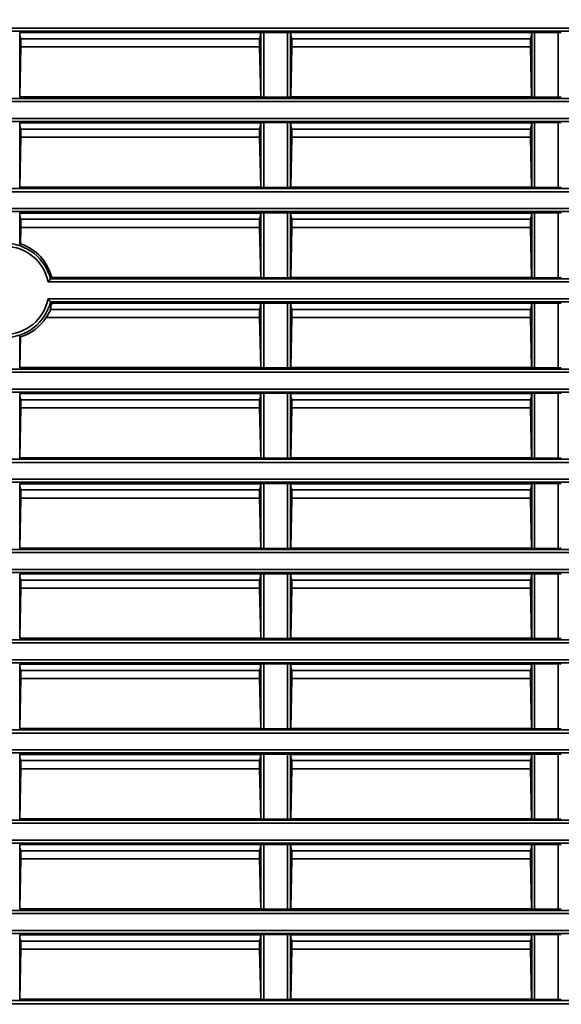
# Model space of a CAD drawing. Header units: millimetres. Extents: x 0 to 1118, y 0 to 864.
# Tile 227 of 250: x 1021 to 1032, y 458 to 478. Entities that reach past the tile are written whole.
import ezdxf

# ---------------------------------------------------------------- set-up
doc = ezdxf.new("R2010")
doc.units = ezdxf.units.MM
doc.styles.add('SLDTEXTSTYLE0', font='TXT', dxfattribs={"width": 0.605})
doc.dimstyles.new('SLDDIMSTYLE3', dxfattribs={"dimtxt": 4.233333, "dimasz": 4.572, "dimexe": 0, "dimexo": 0.0625, "dimgap": 1.058333, "dimtad": 0, "dimtih": 1, "dimtoh": 1, "dimdec": 1, "dimlfac": 4, "dimrnd": 1e-09, "dimzin": 4, "dimdsep": 46, "dimtxsty": 'SLDTEXTSTYLE0', "dimsah": 1, "dimcen": 0.09, "dimadec": 0, "dimazin": 1, "dimtfac": 1, "dimtofl": 0, "dimtmove": 0, "dimatfit": 3, "dimfxl": 1, "dimfrac": 2, "dimtolj": 1, "dimtzin": 12, "dimarcsym": 0})

# ---------------------------------------------------------------- blocks, each defined once
blk = doc.blocks.new('_D_21')
at = {"color": 7, "linetype": 'Continuous', "lineweight": 0}
for p, q in [((934.937, 497.024), (1079.54, 497.024)), ((1077.94, 497.024), (1077.94, 476.868)), ((1085.54, 475.898), (1084.084, 475.898)), ((1084.084, 475.898), (1084.084, 469.401)), ((1093.624, 475.898), (1095.079, 475.898)), ((1095.079, 475.898), (1095.079, 469.401)), ((1084.084, 469.401), (1085.54, 469.401)), ((1095.079, 469.401), (1093.624, 469.401)), ((1077.94, 448.274), (1077.94, 468.431)), ((934.937, 448.274), (1079.54, 448.274))]:
    blk.add_line(p, q, dxfattribs=at)
at = {"color": 7, "linetype": 'Continuous', "lineweight": 18}
for points in [[(1077.94, 497.024), (1077.178, 492.452), (1078.702, 492.452)], [(1077.94, 448.274), (1078.702, 452.846), (1077.178, 452.846)]]:
    blk.add_solid(points, dxfattribs=at)
at = {"color": 7, "linetype": 'Continuous', "lineweight": 18, "char_height": 4.2333, "attachment_point": 1, "style": 'SLDTEXTSTYLE0'}
for s, insert in [('3X', (1059.346, 474.858)), ('195.0', (1068.077, 474.858)), ('7.7', (1085.54, 474.858))]:
    blk.add_mtext(s, dxfattribs=dict(at, insert=insert))

msp = doc.modelspace()

# ---------------------------------------------------------------- linework, layer by layer
at = {"color": 7, "linetype": 'Continuous', "lineweight": 35}
for p, q in [((934.242, 478.098), (1048.962, 478.098)), ((1048.962, 478.036), (934.401, 478.036)), ((1020.832, 478.009), (1020.837, 478.005)), ((1020.832, 478.009), (1020.832, 476.664)), ((1025.837, 478.005), (1020.837, 478.005)), ((1020.837, 477.953), (1020.837, 478.005)), ((1025.837, 478.005), (1025.842, 478.009)), ((1025.837, 478.005), (1025.837, 477.953)), ((1025.842, 476.664), (1025.842, 478.009)), ((1025.904, 478.011), (1026.395, 478.011)), ((1025.904, 478.011), (1025.904, 476.663)), ((1026.395, 476.663), (1026.395, 478.011)), ((1026.457, 478.009), (1026.462, 478.005)), ((1026.457, 478.009), (1026.457, 476.664)), ((1031.462, 478.005), (1026.462, 478.005)), ((1026.462, 477.953), (1026.462, 478.005)), ((1031.462, 478.005), (1031.467, 478.009)), ((1031.462, 478.005), (1031.462, 477.953)), ((1031.467, 476.664), (1031.467, 478.009)), ((1031.529, 478.011), (1032.02, 478.011)), ((1031.529, 478.011), (1031.529, 476.663)), ((1032.02, 476.663), (1032.02, 478.011)), ((1020.837, 477.94), (1020.837, 477.953)), ((1020.858, 477.877), (1020.837, 477.94)), ((1020.858, 477.877), (1020.858, 477.709)), ((1025.816, 477.877), (1020.858, 477.877)), ((1025.816, 477.877), (1025.837, 477.94)), ((1025.816, 477.709), (1025.816, 477.877)), ((1025.837, 477.953), (1025.837, 477.94)), ((1026.462, 477.94), (1026.462, 477.953)), ((1026.483, 477.877), (1026.462, 477.94)), ((1026.483, 477.877), (1026.483, 477.709)), ((1031.441, 477.877), (1026.483, 477.877)), ((1031.441, 477.877), (1031.462, 477.94)), ((1031.441, 477.709), (1031.441, 477.877)), ((1031.462, 477.953), (1031.462, 477.94)), ((1020.858, 477.709), (1020.836, 476.668)), ((1025.816, 477.709), (1020.858, 477.709)), ((1025.838, 476.668), (1025.816, 477.709)), ((1026.483, 477.709), (1026.461, 476.668)), ((1031.441, 477.709), (1026.483, 477.709)), ((1031.463, 476.668), (1031.441, 477.709)), ((1048.962, 476.575), (933.7, 476.575)), ((934.048, 476.638), (1048.962, 476.638)), ((1020.836, 476.668), (1020.832, 476.664)), ((1025.838, 476.668), (1020.836, 476.668)), ((1025.842, 476.664), (1025.838, 476.668)), ((1026.395, 476.663), (1025.904, 476.663)), ((1026.461, 476.668), (1026.457, 476.664)), ((1031.463, 476.668), (1026.461, 476.668)), ((1031.467, 476.664), (1031.463, 476.668)), ((1032.02, 476.663), (1031.529, 476.663)), ((930.212, 476.223), (1048.962, 476.223)), ((1048.962, 476.161), (930.212, 476.161)), ((1020.832, 476.134), (1020.837, 476.13)), ((1020.832, 476.134), (1020.832, 474.789)), ((1025.837, 476.13), (1020.837, 476.13)), ((1020.837, 476.078), (1020.837, 476.13)), ((1020.837, 476.065), (1020.837, 476.078)), ((1020.858, 476.002), (1020.837, 476.065)), ((1020.858, 476.002), (1020.858, 475.834)), ((1025.816, 476.002), (1020.858, 476.002)), ((1025.816, 476.002), (1025.837, 476.065)), ((1025.816, 475.834), (1025.816, 476.002)), ((1025.837, 476.13), (1025.842, 476.134)), ((1025.837, 476.13), (1025.837, 476.078)), ((1025.837, 476.078), (1025.837, 476.065)), ((1025.842, 474.789), (1025.842, 476.134)), ((1025.904, 476.136), (1026.395, 476.136)), ((1025.904, 476.136), (1025.904, 474.788)), ((1026.395, 474.788), (1026.395, 476.136)), ((1026.457, 476.134), (1026.462, 476.13)), ((1026.457, 476.134), (1026.457, 474.789)), ((1031.462, 476.13), (1026.462, 476.13)), ((1026.462, 476.078), (1026.462, 476.13)), ((1026.462, 476.065), (1026.462, 476.078)), ((1026.483, 476.002), (1026.462, 476.065)), ((1026.483, 476.002), (1026.483, 475.834)), ((1031.441, 476.002), (1026.483, 476.002)), ((1031.441, 476.002), (1031.462, 476.065)), ((1031.441, 475.834), (1031.441, 476.002)), ((1031.462, 476.13), (1031.467, 476.134)), ((1031.462, 476.13), (1031.462, 476.078)), ((1031.462, 476.078), (1031.462, 476.065)), ((1031.467, 474.789), (1031.467, 476.134)), ((1031.529, 476.136), (1032.02, 476.136)), ((1031.529, 476.136), (1031.529, 474.788)), ((1032.02, 474.788), (1032.02, 476.136)), ((1020.858, 475.834), (1020.836, 474.793)), ((1025.816, 475.834), (1020.858, 475.834)), ((1025.838, 474.793), (1025.816, 475.834)), ((1026.483, 475.834), (1026.461, 474.793)), ((1031.441, 475.834), (1026.483, 475.834)), ((1031.463, 474.793), (1031.441, 475.834)), ((930.212, 474.763), (1048.962, 474.763)), ((1020.836, 474.793), (1020.832, 474.789)), ((1025.838, 474.793), (1020.836, 474.793)), ((1025.842, 474.789), (1025.838, 474.793)), ((1026.395, 474.788), (1025.904, 474.788)), ((1026.461, 474.793), (1026.457, 474.789)), ((1031.463, 474.793), (1026.461, 474.793)), ((1031.467, 474.789), (1031.463, 474.793)), ((1032.02, 474.788), (1031.529, 474.788)), ((1048.962, 474.7), (930.212, 474.7)), ((930.212, 474.348), (1048.962, 474.348)), ((1048.962, 474.286), (930.212, 474.286)), ((1020.832, 474.259), (1020.837, 474.255)), ((1020.832, 474.259), (1020.832, 473.605)), ((1025.837, 474.255), (1020.837, 474.255)), ((1020.837, 474.203), (1020.837, 474.255)), ((1020.837, 474.19), (1020.837, 474.203)), ((1020.858, 474.127), (1020.837, 474.19)), ((1020.858, 474.127), (1020.858, 473.959)), ((1025.816, 474.127), (1020.858, 474.127)), ((1025.816, 474.127), (1025.837, 474.19)), ((1025.816, 473.959), (1025.816, 474.127)), ((1025.837, 474.255), (1025.842, 474.259)), ((1025.837, 474.255), (1025.837, 474.203)), ((1025.837, 474.203), (1025.837, 474.19)), ((1025.842, 472.914), (1025.842, 474.259)), ((1025.904, 474.261), (1026.395, 474.261)), ((1025.904, 474.261), (1025.904, 472.913)), ((1026.395, 472.913), (1026.395, 474.261)), ((1026.457, 474.259), (1026.462, 474.255)), ((1026.457, 474.259), (1026.457, 472.914)), ((1031.462, 474.255), (1026.462, 474.255)), ((1026.462, 474.203), (1026.462, 474.255)), ((1026.462, 474.19), (1026.462, 474.203)), ((1026.483, 474.127), (1026.462, 474.19)), ((1026.483, 474.127), (1026.483, 473.959)), ((1031.441, 474.127), (1026.483, 474.127)), ((1031.441, 474.127), (1031.462, 474.19)), ((1031.441, 473.959), (1031.441, 474.127)), ((1031.462, 474.255), (1031.467, 474.259)), ((1031.462, 474.255), (1031.462, 474.203)), ((1031.462, 474.203), (1031.462, 474.19)), ((1031.467, 472.914), (1031.467, 474.259)), ((1031.529, 474.261), (1032.02, 474.261)), ((1031.529, 474.261), (1031.529, 472.913)), ((1032.02, 472.913), (1032.02, 474.261)), ((1020.858, 473.959), (1020.851, 473.618)), ((1025.816, 473.959), (1020.858, 473.959)), ((1025.838, 472.918), (1025.816, 473.959)), ((1026.483, 473.959), (1026.461, 472.918)), ((1031.441, 473.959), (1026.483, 473.959)), ((1031.463, 472.918), (1031.441, 473.959)), ((1020.851, 473.618), (1020.832, 473.605)), ((1021.473, 472.888), (1048.962, 472.888)), ((1025.838, 472.918), (1021.496, 472.918)), ((1025.842, 472.914), (1025.838, 472.918)), ((1026.395, 472.913), (1025.904, 472.913)), ((1026.461, 472.918), (1026.457, 472.914)), ((1031.463, 472.918), (1026.461, 472.918)), ((1031.467, 472.914), (1031.463, 472.918)), ((1032.02, 472.913), (1031.529, 472.913)), ((1048.962, 472.825), (1021.423, 472.825)), ((1021.423, 472.473), (1048.962, 472.473)), ((1048.962, 472.411), (1021.473, 472.411)), ((1021.473, 472.411), (1021.496, 472.38)), ((1025.837, 472.38), (1021.496, 472.38)), ((1025.816, 472.252), (1025.837, 472.315)), ((1025.837, 472.38), (1025.842, 472.384)), ((1025.837, 472.38), (1025.837, 472.328)), ((1025.837, 472.328), (1025.837, 472.315)), ((1025.842, 471.039), (1025.842, 472.384)), ((1025.904, 472.386), (1026.395, 472.386)), ((1025.904, 472.386), (1025.904, 471.038)), ((1026.395, 471.038), (1026.395, 472.386)), ((1026.457, 472.384), (1026.462, 472.38)), ((1026.457, 472.384), (1026.457, 471.039)), ((1031.462, 472.38), (1026.462, 472.38)), ((1026.462, 472.328), (1026.462, 472.38)), ((1026.462, 472.315), (1026.462, 472.328)), ((1026.483, 472.252), (1026.462, 472.315)), ((1031.441, 472.252), (1031.462, 472.315)), ((1031.462, 472.38), (1031.467, 472.384)), ((1031.462, 472.38), (1031.462, 472.328)), ((1031.462, 472.328), (1031.462, 472.315)), ((1031.467, 471.039), (1031.467, 472.384)), ((1031.529, 472.386), (1032.02, 472.386)), ((1031.529, 472.386), (1031.529, 471.038)), ((1032.02, 471.038), (1032.02, 472.386)), ((1025.816, 472.084), (1021.385, 472.084)), ((1025.816, 472.252), (1021.474, 472.252)), ((1025.816, 472.084), (1025.816, 472.252)), ((1025.838, 471.043), (1025.816, 472.084)), ((1026.483, 472.084), (1026.461, 471.043)), ((1026.483, 472.252), (1026.483, 472.084)), ((1031.441, 472.252), (1026.483, 472.252)), ((1031.441, 472.084), (1026.483, 472.084)), ((1031.441, 472.084), (1031.441, 472.252)), ((1031.463, 471.043), (1031.441, 472.084)), ((1020.832, 471.694), (1020.85, 471.681)), ((1020.832, 471.694), (1020.832, 471.039)), ((1020.85, 471.681), (1020.836, 471.043)), ((1020.836, 471.043), (1020.832, 471.039)), ((1025.838, 471.043), (1020.836, 471.043)), ((1025.842, 471.039), (1025.838, 471.043)), ((1026.395, 471.038), (1025.904, 471.038)), ((1026.461, 471.043), (1026.457, 471.039)), ((1031.463, 471.043), (1026.461, 471.043)), ((1031.467, 471.039), (1031.463, 471.043)), ((1032.02, 471.038), (1031.529, 471.038)), ((930.212, 471.013), (1048.962, 471.013)), ((1048.962, 470.95), (930.212, 470.95)), ((930.212, 470.598), (1048.962, 470.598)), ((1048.962, 470.536), (930.212, 470.536)), ((1020.832, 470.509), (1020.837, 470.505)), ((1020.832, 470.509), (1020.832, 469.164)), ((1025.837, 470.505), (1020.837, 470.505)), ((1020.837, 470.453), (1020.837, 470.505)), ((1020.837, 470.44), (1020.837, 470.453)), ((1020.858, 470.377), (1020.837, 470.44)), ((1025.816, 470.377), (1025.837, 470.44)), ((1025.837, 470.505), (1025.842, 470.509)), ((1025.837, 470.505), (1025.837, 470.453)), ((1025.837, 470.453), (1025.837, 470.44)), ((1025.842, 469.164), (1025.842, 470.509)), ((1025.904, 470.511), (1026.395, 470.511)), ((1025.904, 470.511), (1025.904, 469.163)), ((1026.395, 469.163), (1026.395, 470.511)), ((1026.457, 470.509), (1026.462, 470.505)), ((1026.457, 470.509), (1026.457, 469.164)), ((1031.462, 470.505), (1026.462, 470.505)), ((1026.462, 470.453), (1026.462, 470.505)), ((1026.462, 470.44), (1026.462, 470.453)), ((1026.483, 470.377), (1026.462, 470.44)), ((1031.441, 470.377), (1031.462, 470.44)), ((1031.462, 470.505), (1031.467, 470.509)), ((1031.462, 470.505), (1031.462, 470.453)), ((1031.462, 470.453), (1031.462, 470.44)), ((1031.467, 469.164), (1031.467, 470.509)), ((1031.529, 470.511), (1032.02, 470.511)), ((1031.529, 470.511), (1031.529, 469.163)), ((1032.02, 469.163), (1032.02, 470.511)), ((1020.858, 470.377), (1020.858, 470.209)), ((1025.816, 470.377), (1020.858, 470.377)), ((1025.816, 470.209), (1025.816, 470.377)), ((1026.483, 470.209), (1026.483, 470.377)), ((1026.483, 470.377), (1031.441, 470.377)), ((1031.441, 470.377), (1031.441, 470.209)), ((1020.858, 470.209), (1020.836, 469.168)), ((1025.816, 470.209), (1020.858, 470.209)), ((1025.838, 469.168), (1025.816, 470.209)), ((1026.461, 469.168), (1026.483, 470.209)), ((1026.483, 470.209), (1031.441, 470.209)), ((1031.441, 470.209), (1031.463, 469.168)), ((930.212, 469.138), (1048.962, 469.138)), ((1048.962, 469.075), (930.212, 469.075)), ((1020.836, 469.168), (1020.832, 469.164)), ((1025.838, 469.168), (1020.836, 469.168)), ((1025.842, 469.164), (1025.838, 469.168)), ((1026.395, 469.163), (1025.904, 469.163)), ((1026.457, 469.164), (1026.461, 469.168)), ((1026.461, 469.168), (1031.463, 469.168)), ((1031.463, 469.168), (1031.467, 469.164)), ((1032.02, 469.163), (1031.529, 469.163)), ((933.7, 468.723), (1048.962, 468.723)), ((1048.962, 468.661), (934.048, 468.661)), ((1020.832, 468.634), (1020.837, 468.63)), ((1020.832, 468.634), (1020.832, 467.289)), ((1025.837, 468.63), (1020.837, 468.63)), ((1020.837, 468.578), (1020.837, 468.63)), ((1025.837, 468.63), (1025.842, 468.634)), ((1025.837, 468.63), (1025.837, 468.578)), ((1025.842, 467.289), (1025.842, 468.634)), ((1025.904, 468.636), (1026.395, 468.636)), ((1025.904, 468.636), (1025.904, 467.288)), ((1026.395, 467.288), (1026.395, 468.636)), ((1026.462, 468.63), (1026.457, 468.634)), ((1026.457, 468.634), (1026.457, 467.289)), ((1026.462, 468.63), (1031.462, 468.63)), ((1026.462, 468.578), (1026.462, 468.63)), ((1031.467, 468.634), (1031.462, 468.63)), ((1031.462, 468.63), (1031.462, 468.578)), ((1031.467, 467.289), (1031.467, 468.634)), ((1031.529, 468.636), (1032.02, 468.636)), ((1031.529, 468.636), (1031.529, 467.288)), ((1032.02, 467.288), (1032.02, 468.636)), ((1020.837, 468.565), (1020.837, 468.578)), ((1020.858, 468.502), (1020.837, 468.565)), ((1020.858, 468.502), (1020.858, 468.334)), ((1025.816, 468.502), (1020.858, 468.502)), ((1025.816, 468.502), (1025.837, 468.565)), ((1025.816, 468.334), (1025.816, 468.502)), ((1025.837, 468.578), (1025.837, 468.565)), ((1026.462, 468.565), (1026.462, 468.578)), ((1026.483, 468.502), (1026.462, 468.565)), ((1026.483, 468.334), (1026.483, 468.502)), ((1026.483, 468.502), (1031.441, 468.502)), ((1031.441, 468.502), (1031.462, 468.565)), ((1031.441, 468.502), (1031.441, 468.334)), ((1031.462, 468.578), (1031.462, 468.565)), ((1020.858, 468.334), (1020.836, 467.293)), ((1025.816, 468.334), (1020.858, 468.334)), ((1025.838, 467.293), (1025.816, 468.334)), ((1026.461, 467.293), (1026.483, 468.334)), ((1026.483, 468.334), (1031.441, 468.334)), ((1031.441, 468.334), (1031.463, 467.293)), ((1048.962, 467.2), (934.242, 467.2)), ((934.401, 467.263), (1048.962, 467.263)), ((1020.836, 467.293), (1020.832, 467.289)), ((1025.838, 467.293), (1020.836, 467.293)), ((1025.842, 467.289), (1025.838, 467.293)), ((1026.395, 467.288), (1025.904, 467.288)), ((1026.457, 467.289), (1026.461, 467.293)), ((1026.461, 467.293), (1031.463, 467.293)), ((1031.463, 467.293), (1031.467, 467.289)), ((1032.02, 467.288), (1031.529, 467.288)), ((934.009, 466.848), (1048.962, 466.848)), ((1048.962, 466.786), (934.055, 466.786)), ((1020.832, 466.759), (1020.837, 466.755)), ((1020.832, 466.759), (1020.832, 465.414)), ((1025.837, 466.755), (1020.837, 466.755)), ((1020.837, 466.703), (1020.837, 466.755)), ((1025.837, 466.755), (1025.842, 466.759)), ((1025.837, 466.755), (1025.837, 466.703)), ((1025.842, 465.414), (1025.842, 466.759)), ((1025.904, 466.761), (1026.395, 466.761)), ((1025.904, 466.761), (1025.904, 465.413)), ((1026.395, 465.413), (1026.395, 466.761)), ((1026.462, 466.755), (1026.457, 466.759)), ((1026.457, 466.759), (1026.457, 465.414)), ((1026.462, 466.755), (1031.462, 466.755)), ((1026.462, 466.703), (1026.462, 466.755)), ((1031.467, 466.759), (1031.462, 466.755)), ((1031.462, 466.755), (1031.462, 466.703)), ((1031.467, 465.414), (1031.467, 466.759)), ((1031.529, 466.761), (1032.02, 466.761)), ((1031.529, 466.761), (1031.529, 465.413)), ((1032.02, 465.413), (1032.02, 466.761)), ((1020.837, 466.69), (1020.837, 466.703)), ((1020.858, 466.627), (1020.837, 466.69)), ((1020.858, 466.627), (1020.858, 466.459)), ((1025.816, 466.627), (1020.858, 466.627)), ((1025.816, 466.627), (1025.837, 466.69)), ((1025.816, 466.459), (1025.816, 466.627)), ((1025.837, 466.703), (1025.837, 466.69)), ((1026.462, 466.69), (1026.462, 466.703)), ((1026.483, 466.627), (1026.462, 466.69)), ((1026.483, 466.459), (1026.483, 466.627)), ((1026.483, 466.627), (1031.441, 466.627)), ((1031.441, 466.627), (1031.462, 466.69)), ((1031.441, 466.627), (1031.441, 466.459)), ((1031.462, 466.703), (1031.462, 466.69)), ((1020.858, 466.459), (1020.836, 465.418)), ((1025.816, 466.459), (1020.858, 466.459)), ((1025.838, 465.418), (1025.816, 466.459)), ((1026.461, 465.418), (1026.483, 466.459)), ((1026.483, 466.459), (1031.441, 466.459)), ((1031.441, 466.459), (1031.463, 465.418)), ((930.212, 465.388), (1048.962, 465.388)), ((1048.962, 465.325), (930.212, 465.325)), ((1020.836, 465.418), (1020.832, 465.414)), ((1025.838, 465.418), (1020.836, 465.418)), ((1025.842, 465.414), (1025.838, 465.418)), ((1026.395, 465.413), (1025.904, 465.413)), ((1026.457, 465.414), (1026.461, 465.418)), ((1026.461, 465.418), (1031.463, 465.418)), ((1031.463, 465.418), (1031.467, 465.414)), ((1032.02, 465.413), (1031.529, 465.413)), ((930.212, 464.973), (1048.962, 464.973)), ((1048.962, 464.911), (930.212, 464.911)), ((1020.832, 464.884), (1020.837, 464.88)), ((1020.832, 464.884), (1020.832, 463.539)), ((1025.837, 464.88), (1020.837, 464.88)), ((1020.837, 464.828), (1020.837, 464.88)), ((1020.837, 464.815), (1020.837, 464.828)), ((1020.858, 464.752), (1020.837, 464.815)), ((1020.858, 464.752), (1020.858, 464.584)), ((1025.816, 464.752), (1020.858, 464.752)), ((1025.816, 464.752), (1025.837, 464.815)), ((1025.816, 464.584), (1025.816, 464.752)), ((1025.837, 464.88), (1025.842, 464.884)), ((1025.837, 464.88), (1025.837, 464.828)), ((1025.837, 464.828), (1025.837, 464.815)), ((1025.842, 463.539), (1025.842, 464.884)), ((1025.904, 464.886), (1026.395, 464.886)), ((1025.904, 464.886), (1025.904, 463.538)), ((1026.395, 463.538), (1026.395, 464.886)), ((1026.462, 464.88), (1026.457, 464.884)), ((1026.457, 464.884), (1026.457, 463.539)), ((1026.462, 464.88), (1031.462, 464.88)), ((1026.462, 464.828), (1026.462, 464.88)), ((1026.462, 464.815), (1026.462, 464.828)), ((1026.483, 464.752), (1026.462, 464.815)), ((1026.483, 464.584), (1026.483, 464.752)), ((1026.483, 464.752), (1031.441, 464.752)), ((1031.441, 464.752), (1031.462, 464.815)), ((1031.441, 464.752), (1031.441, 464.584)), ((1031.467, 464.884), (1031.462, 464.88)), ((1031.462, 464.88), (1031.462, 464.828)), ((1031.462, 464.828), (1031.462, 464.815)), ((1031.467, 463.539), (1031.467, 464.884)), ((1031.529, 464.886), (1032.02, 464.886)), ((1031.529, 464.886), (1031.529, 463.538)), ((1032.02, 463.538), (1032.02, 464.886)), ((1020.858, 464.584), (1020.836, 463.543)), ((1025.816, 464.584), (1020.858, 464.584)), ((1025.838, 463.543), (1025.816, 464.584)), ((1026.461, 463.543), (1026.483, 464.584)), ((1026.483, 464.584), (1031.441, 464.584)), ((1031.441, 464.584), (1031.463, 463.543)), ((930.212, 463.513), (1048.962, 463.513)), ((1020.836, 463.543), (1020.832, 463.539)), ((1025.838, 463.543), (1020.836, 463.543)), ((1025.842, 463.539), (1025.838, 463.543)), ((1026.395, 463.538), (1025.904, 463.538)), ((1026.457, 463.539), (1026.461, 463.543)), ((1026.461, 463.543), (1031.463, 463.543)), ((1031.463, 463.543), (1031.467, 463.539)), ((1032.02, 463.538), (1031.529, 463.538)), ((1048.962, 463.45), (930.212, 463.45)), ((930.212, 463.098), (1048.962, 463.098)), ((1048.962, 463.036), (930.212, 463.036)), ((1020.832, 463.009), (1020.837, 463.005)), ((1020.832, 463.009), (1020.832, 461.664)), ((1025.837, 463.005), (1020.837, 463.005)), ((1020.837, 462.953), (1020.837, 463.005)), ((1020.837, 462.94), (1020.837, 462.953)), ((1020.858, 462.877), (1020.837, 462.94)), ((1020.858, 462.877), (1020.858, 462.709)), ((1025.816, 462.877), (1020.858, 462.877)), ((1025.816, 462.877), (1025.837, 462.94)), ((1025.816, 462.709), (1025.816, 462.877)), ((1025.837, 463.005), (1025.842, 463.009)), ((1025.837, 463.005), (1025.837, 462.953)), ((1025.837, 462.953), (1025.837, 462.94)), ((1025.842, 461.664), (1025.842, 463.009)), ((1025.904, 463.011), (1026.395, 463.011)), ((1025.904, 463.011), (1025.904, 461.663)), ((1026.395, 461.663), (1026.395, 463.011)), ((1026.462, 463.005), (1026.457, 463.009)), ((1026.457, 463.009), (1026.457, 461.664)), ((1026.462, 463.005), (1031.462, 463.005)), ((1026.462, 462.953), (1026.462, 463.005)), ((1026.462, 462.94), (1026.462, 462.953)), ((1026.483, 462.877), (1026.462, 462.94)), ((1026.483, 462.709), (1026.483, 462.877)), ((1026.483, 462.877), (1031.441, 462.877)), ((1031.441, 462.877), (1031.462, 462.94)), ((1031.441, 462.877), (1031.441, 462.709)), ((1031.467, 463.009), (1031.462, 463.005)), ((1031.462, 463.005), (1031.462, 462.953)), ((1031.462, 462.953), (1031.462, 462.94)), ((1031.467, 461.664), (1031.467, 463.009)), ((1031.529, 463.011), (1032.02, 463.011)), ((1031.529, 463.011), (1031.529, 461.663)), ((1032.02, 461.663), (1032.02, 463.011)), ((1020.858, 462.709), (1020.836, 461.668)), ((1025.816, 462.709), (1020.858, 462.709)), ((1025.838, 461.668), (1025.816, 462.709)), ((1026.461, 461.668), (1026.483, 462.709)), ((1026.483, 462.709), (1031.441, 462.709)), ((1031.441, 462.709), (1031.463, 461.668)), ((930.212, 461.638), (1048.962, 461.638)), ((1020.836, 461.668), (1020.832, 461.664)), ((1025.838, 461.668), (1020.836, 461.668)), ((1025.842, 461.664), (1025.838, 461.668)), ((1026.395, 461.663), (1025.904, 461.663)), ((1026.457, 461.664), (1026.461, 461.668)), ((1026.461, 461.668), (1031.463, 461.668)), ((1031.463, 461.668), (1031.467, 461.664)), ((1032.02, 461.663), (1031.529, 461.663)), ((1048.962, 461.575), (930.212, 461.575)), ((930.212, 461.223), (1048.962, 461.223)), ((1048.962, 461.161), (930.212, 461.161)), ((1020.832, 461.134), (1020.837, 461.13)), ((1020.832, 461.134), (1020.832, 459.789)), ((1025.837, 461.13), (1020.837, 461.13)), ((1020.837, 461.078), (1020.837, 461.13)), ((1020.837, 461.065), (1020.837, 461.078)), ((1020.858, 461.002), (1020.837, 461.065)), ((1025.816, 461.002), (1025.837, 461.065)), ((1025.837, 461.13), (1025.842, 461.134)), ((1025.837, 461.13), (1025.837, 461.078)), ((1025.837, 461.078), (1025.837, 461.065)), ((1025.842, 459.789), (1025.842, 461.134)), ((1025.904, 461.136), (1026.395, 461.136)), ((1025.904, 461.136), (1025.904, 459.788)), ((1026.395, 459.788), (1026.395, 461.136)), ((1026.462, 461.13), (1026.457, 461.134)), ((1026.457, 461.134), (1026.457, 459.789)), ((1026.462, 461.13), (1031.462, 461.13)), ((1026.462, 461.078), (1026.462, 461.13)), ((1026.462, 461.065), (1026.462, 461.078)), ((1026.483, 461.002), (1026.462, 461.065)), ((1031.441, 461.002), (1031.462, 461.065)), ((1031.467, 461.134), (1031.462, 461.13)), ((1031.462, 461.13), (1031.462, 461.078)), ((1031.462, 461.078), (1031.462, 461.065)), ((1031.467, 459.789), (1031.467, 461.134)), ((1031.529, 461.136), (1032.02, 461.136)), ((1031.529, 461.136), (1031.529, 459.788)), ((1032.02, 459.788), (1032.02, 461.136)), ((1020.858, 460.834), (1020.836, 459.793)), ((1020.858, 461.002), (1020.858, 460.834)), ((1025.816, 461.002), (1020.858, 461.002)), ((1025.816, 460.834), (1020.858, 460.834)), ((1025.816, 460.834), (1025.816, 461.002)), ((1025.838, 459.793), (1025.816, 460.834)), ((1026.461, 459.793), (1026.483, 460.834)), ((1026.483, 460.834), (1026.483, 461.002)), ((1026.483, 461.002), (1031.441, 461.002)), ((1026.483, 460.834), (1031.441, 460.834)), ((1031.441, 461.002), (1031.441, 460.834)), ((1031.441, 460.834), (1031.463, 459.793)), ((1020.836, 459.793), (1020.832, 459.789)), ((1025.838, 459.793), (1020.836, 459.793)), ((1025.842, 459.789), (1025.838, 459.793)), ((1026.395, 459.788), (1025.904, 459.788)), ((1026.457, 459.789), (1026.461, 459.793)), ((1026.461, 459.793), (1031.463, 459.793)), ((1031.463, 459.793), (1031.467, 459.789)), ((1032.02, 459.788), (1031.529, 459.788)), ((930.212, 459.763), (1048.962, 459.763)), ((1048.962, 459.7), (930.212, 459.7)), ((930.212, 459.348), (1048.962, 459.348)), ((1048.962, 459.286), (930.212, 459.286)), ((1020.832, 459.259), (1020.837, 459.255)), ((1020.832, 459.259), (1020.832, 457.914)), ((1025.837, 459.255), (1020.837, 459.255)), ((1020.837, 459.203), (1020.837, 459.255)), ((1020.837, 459.19), (1020.837, 459.203)), ((1020.858, 459.127), (1020.837, 459.19)), ((1025.816, 459.127), (1025.837, 459.19)), ((1025.837, 459.255), (1025.842, 459.259)), ((1025.837, 459.255), (1025.837, 459.203)), ((1025.837, 459.203), (1025.837, 459.19)), ((1025.842, 457.914), (1025.842, 459.259)), ((1025.904, 459.261), (1026.395, 459.261)), ((1025.904, 459.261), (1025.904, 457.913)), ((1026.395, 457.913), (1026.395, 459.261)), ((1026.462, 459.255), (1026.457, 459.259)), ((1026.457, 459.259), (1026.457, 457.914)), ((1026.462, 459.255), (1031.462, 459.255)), ((1026.462, 459.203), (1026.462, 459.255)), ((1026.462, 459.19), (1026.462, 459.203)), ((1026.483, 459.127), (1026.462, 459.19)), ((1031.441, 459.127), (1031.462, 459.19)), ((1031.467, 459.259), (1031.462, 459.255)), ((1031.462, 459.255), (1031.462, 459.203)), ((1031.462, 459.203), (1031.462, 459.19)), ((1031.467, 457.914), (1031.467, 459.259)), ((1031.529, 459.261), (1032.02, 459.261)), ((1031.529, 459.261), (1031.529, 457.913)), ((1032.02, 457.913), (1032.02, 459.261)), ((1020.858, 459.127), (1020.858, 458.959)), ((1025.816, 459.127), (1020.858, 459.127)), ((1025.816, 458.959), (1025.816, 459.127)), ((1026.483, 458.959), (1026.483, 459.127)), ((1026.483, 459.127), (1031.441, 459.127)), ((1031.441, 459.127), (1031.441, 458.959)), ((1020.858, 458.959), (1020.836, 457.918)), ((1025.816, 458.959), (1020.858, 458.959)), ((1025.838, 457.918), (1025.816, 458.959)), ((1026.461, 457.918), (1026.483, 458.959)), ((1026.483, 458.959), (1031.441, 458.959)), ((1031.441, 458.959), (1031.463, 457.918)), ((930.212, 457.888), (1048.962, 457.888)), ((1048.962, 457.825), (930.212, 457.825)), ((1020.836, 457.918), (1020.832, 457.914)), ((1025.838, 457.918), (1020.836, 457.918)), ((1025.842, 457.914), (1025.838, 457.918)), ((1026.395, 457.913), (1025.904, 457.913)), ((1026.457, 457.914), (1026.461, 457.918)), ((1026.461, 457.918), (1031.463, 457.918)), ((1031.463, 457.918), (1031.467, 457.914)), ((1032.02, 457.913), (1031.529, 457.913))]:
    msp.add_line(p, q, dxfattribs=at)
at = {"color": 7, "linetype": 'Continuous', "lineweight": 35, "flags": 128}
msp.add_lwpolyline([(1021.496, 472.918), (1021.484, 472.902), (1021.473, 472.888)], dxfattribs=at)
at = {"color": 7, "linetype": 'Continuous', "lineweight": 35}
for radius, start, end in [(0.978, 14.124, 165.876), (0.915, 11.093, 168.907), (0.915, 191.093, 348.907), (0.978, 194.124, 345.876), (1.009, 340.6247, 341.423), (1.009, 341.423, 344.505), (1.029, 326.6734, 337.2937)]:
    msp.add_arc((1020.525, 472.649), radius, start, end, dxfattribs=at)
for centre, major_axis, ratio, start_param, end_param in [((1025.904, 478.009), (0.0625, 0), 0.017455, 1.570796, 3.124139), ((1026.395, 478.009), (0.0625, 0), 0.017455, 0.017453, 1.570796), ((1031.529, 478.009), (0.0625, 0), 0.017455, 1.570796, 3.124139), ((1032.02, 478.009), (0.0625, 0), 0.017455, 0.017453, 1.570796), ((1025.904, 476.664), (0.0625, 0), 0.017455, 3.159046, 4.712389), ((1026.395, 476.664), (0.0625, 0), 0.017455, 4.712389, 6.265732), ((1031.529, 476.664), (0.0625, 0), 0.017455, 3.159046, 4.712389), ((1032.02, 476.664), (0.0625, 0), 0.017455, 4.712389, 6.265732), ((1025.904, 476.134), (0.0625, 0), 0.017455, 1.570796, 3.124139), ((1026.395, 476.134), (0.0625, 0), 0.017455, 0.017453, 1.570796), ((1031.529, 476.134), (0.0625, 0), 0.017455, 1.570796, 3.124139), ((1032.02, 476.134), (0.0625, 0), 0.017455, 0.017453, 1.570796), ((1025.904, 474.789), (0.0625, 0), 0.017455, 3.159046, 4.712389), ((1026.395, 474.789), (0.0625, 0), 0.017455, 4.712389, 6.265732), ((1031.529, 474.789), (0.0625, 0), 0.017455, 3.159046, 4.712389), ((1032.02, 474.789), (0.0625, 0), 0.017455, 4.712389, 6.265732), ((1025.904, 474.259), (0.0625, 0), 0.017455, 1.570796, 3.124139), ((1026.395, 474.259), (0.0625, 0), 0.017455, 0.017453, 1.570796), ((1031.529, 474.259), (0.0625, 0), 0.017455, 1.570796, 3.124139), ((1032.02, 474.259), (0.0625, 0), 0.017455, 0.017453, 1.570796), ((1020.525, 472.67), (0, 1.003), 0.999784, 4.962165, 5.951601), ((1025.904, 472.914), (0.0625, 0), 0.017455, 3.159046, 4.712389), ((1026.395, 472.914), (0.0625, 0), 0.017455, 4.712389, 6.265732), ((1031.529, 472.914), (0.0625, 0), 0.017455, 3.159046, 4.712389), ((1032.02, 472.914), (0.0625, 0), 0.017455, 4.712389, 6.265732), ((1020.525, 472.313), (0, 1.009), 0.942905, 4.651595, 4.713859), ((1025.904, 472.384), (0.0625, 0), 0.017455, 1.570796, 3.124139), ((1026.395, 472.384), (0.0625, 0), 0.017455, 0.017453, 1.570796), ((1031.529, 472.384), (0.0625, 0), 0.017455, 1.570796, 3.124139), ((1032.02, 472.384), (0.0625, 0), 0.017455, 0.017453, 1.570796), ((1020.525, 472.671), (0, 1.042), 0.999784, 3.459008, 4.113445), ((1025.904, 471.039), (0.0625, 0), 0.017455, 3.159046, 4.712389), ((1026.395, 471.039), (0.0625, 0), 0.017455, 4.712389, 6.265732), ((1031.529, 471.039), (0.0625, 0), 0.017455, 3.159046, 4.712389), ((1032.02, 471.039), (0.0625, 0), 0.017455, 4.712389, 6.265732), ((1025.904, 470.509), (0.0625, 0), 0.017455, 1.570796, 3.124139), ((1026.395, 470.509), (0.0625, 0), 0.017455, 0.017453, 1.570796), ((1031.529, 470.509), (0.0625, 0), 0.017455, 1.570796, 3.124139), ((1032.02, 470.509), (0.0625, 0), 0.017455, 0.017453, 1.570796), ((1025.904, 469.164), (0.0625, 0), 0.017455, 3.159046, 4.712389), ((1026.395, 469.164), (0.0625, 0), 0.017455, 4.712389, 6.265732), ((1031.529, 469.164), (0.0625, 0), 0.017455, 3.159046, 4.712389), ((1032.02, 469.164), (0.0625, 0), 0.017455, 4.712389, 6.265732), ((1025.904, 468.634), (0.0625, 0), 0.017455, 1.570796, 3.124139), ((1026.395, 468.634), (0.0625, 0), 0.017455, 0.017453, 1.570796), ((1031.529, 468.634), (0.0625, 0), 0.017455, 1.570796, 3.124139), ((1032.02, 468.634), (0.0625, 0), 0.017455, 0.017453, 1.570796), ((1025.904, 467.289), (0.0625, 0), 0.017455, 3.159046, 4.712389), ((1026.395, 467.289), (0.0625, 0), 0.017455, 4.712389, 6.265732), ((1031.529, 467.289), (0.0625, 0), 0.017455, 3.159046, 4.712389), ((1032.02, 467.289), (0.0625, 0), 0.017455, 4.712389, 6.265732), ((1025.904, 466.759), (0.0625, 0), 0.017455, 1.570796, 3.124139), ((1026.395, 466.759), (0.0625, 0), 0.017455, 0.017453, 1.570796), ((1031.529, 466.759), (0.0625, 0), 0.017455, 1.570796, 3.124139), ((1032.02, 466.759), (0.0625, 0), 0.017455, 0.017453, 1.570796), ((1025.904, 465.414), (0.0625, 0), 0.017455, 3.159046, 4.712389), ((1026.395, 465.414), (0.0625, 0), 0.017455, 4.712389, 6.265732), ((1031.529, 465.414), (0.0625, 0), 0.017455, 3.159046, 4.712389), ((1032.02, 465.414), (0.0625, 0), 0.017455, 4.712389, 6.265732), ((1025.904, 464.884), (0.0625, 0), 0.017455, 1.570796, 3.124139), ((1026.395, 464.884), (0.0625, 0), 0.017455, 0.017453, 1.570796), ((1031.529, 464.884), (0.0625, 0), 0.017455, 1.570796, 3.124139), ((1032.02, 464.884), (0.0625, 0), 0.017455, 0.017453, 1.570796), ((1025.904, 463.539), (0.0625, 0), 0.017455, 3.159046, 4.712389), ((1026.395, 463.539), (0.0625, 0), 0.017455, 4.712389, 6.265732), ((1031.529, 463.539), (0.0625, 0), 0.017455, 3.159046, 4.712389), ((1032.02, 463.539), (0.0625, 0), 0.017455, 4.712389, 6.265732), ((1025.904, 463.009), (0.0625, 0), 0.017455, 1.570796, 3.124139), ((1026.395, 463.009), (0.0625, 0), 0.017455, 0.017453, 1.570796), ((1031.529, 463.009), (0.0625, 0), 0.017455, 1.570796, 3.124139), ((1032.02, 463.009), (0.0625, 0), 0.017455, 0.017453, 1.570796), ((1025.904, 461.664), (0.0625, 0), 0.017455, 3.159046, 4.712389), ((1026.395, 461.664), (0.0625, 0), 0.017455, 4.712389, 6.265732), ((1031.529, 461.664), (0.0625, 0), 0.017455, 3.159046, 4.712389), ((1032.02, 461.664), (0.0625, 0), 0.017455, 4.712389, 6.265732), ((1025.904, 461.134), (0.0625, 0), 0.017455, 1.570796, 3.124139), ((1026.395, 461.134), (0.0625, 0), 0.017455, 0.017453, 1.570796), ((1031.529, 461.134), (0.0625, 0), 0.017455, 1.570796, 3.124139), ((1032.02, 461.134), (0.0625, 0), 0.017455, 0.017453, 1.570796), ((1025.904, 459.789), (0.0625, 0), 0.017455, 3.159046, 4.712389), ((1026.395, 459.789), (0.0625, 0), 0.017455, 4.712389, 6.265732), ((1031.529, 459.789), (0.0625, 0), 0.017455, 3.159046, 4.712389), ((1032.02, 459.789), (0.0625, 0), 0.017455, 4.712389, 6.265732), ((1025.904, 459.259), (0.0625, 0), 0.017455, 1.570796, 3.124139), ((1026.395, 459.259), (0.0625, 0), 0.017455, 0.017453, 1.570796), ((1031.529, 459.259), (0.0625, 0), 0.017455, 1.570796, 3.124139), ((1032.02, 459.259), (0.0625, 0), 0.017455, 0.017453, 1.570796), ((1025.904, 457.914), (0.0625, 0), 0.017455, 3.159046, 4.712389), ((1026.395, 457.914), (0.0625, 0), 0.017455, 4.712389, 6.265732), ((1031.529, 457.914), (0.0625, 0), 0.017455, 3.159046, 4.712389), ((1032.02, 457.914), (0.0625, 0), 0.017455, 4.712389, 6.265732)]:
    msp.add_ellipse(centre, major_axis=major_axis, ratio=ratio, start_param=start_param, end_param=end_param, dxfattribs=at)
for points, knots in [([(1021.473, 472.888), (1021.472, 472.887), (1021.471, 472.886), (1021.465, 472.878), (1021.455, 472.865), (1021.44, 472.847), (1021.429, 472.833), (1021.423, 472.825), (1021.423, 472.825)], [0, 0, 0, 0, 0.16118, 0.321815, 0.495054, 0.750988, 0.992807, 1, 1, 1, 1]), ([(1021.423, 472.473), (1021.423, 472.473), (1021.429, 472.466), (1021.44, 472.451), (1021.455, 472.433), (1021.465, 472.42), (1021.471, 472.412), (1021.472, 472.411), (1021.473, 472.411)], [0, 0, 0, 0, 0.007193, 0.249012, 0.504946, 0.678185, 0.83882, 1, 1, 1, 1])]:
    msp.add_open_spline(points, degree=3, knots=knots, dxfattribs=at)

# ---------------------------------------------------------------- dimensions: what is measured, and where the dimension line sits
at = {"color": 7, "linetype": 'Continuous', "lineweight": 18}
dim = msp.add_linear_dim(base=(1077.94, 448.274), p1=(933.337, 497.024), p2=(933.337, 448.274), angle=90, text='3X <>', dimstyle='SLDDIMSTYLE3', dxfattribs=at)
dim.commit()
dim.dimension.update_dxf_attribs({"geometry": '_D_21', "text_midpoint": (1077.94, 472.649), "dimtype": 160})

doc.saveas('drawing.dxf')
